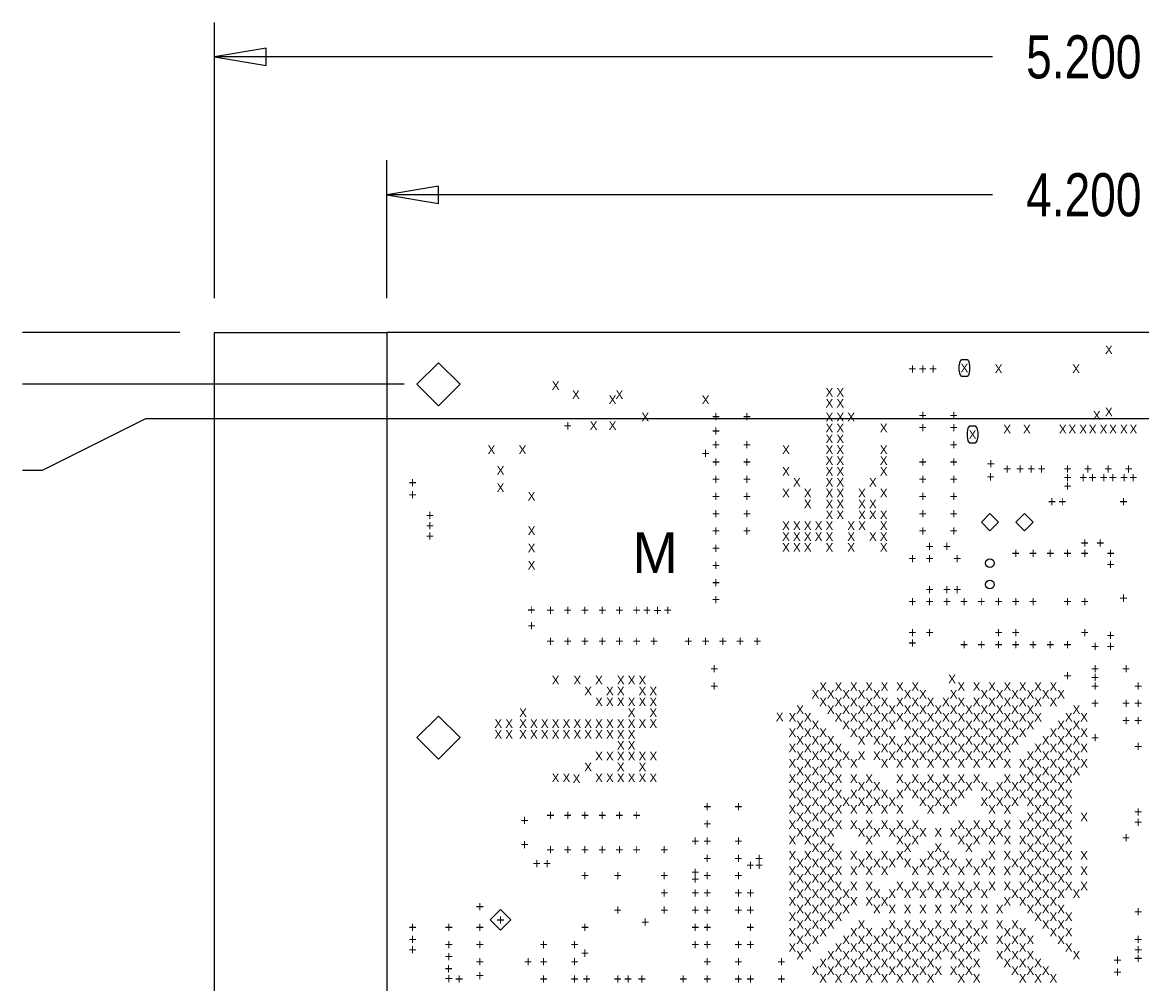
# Model space of a CAD drawing. Extents: x -13980 to 19530, y -9980 to 12032.
# Tile 4 of 8: x -1057 to 2190, y 2311 to 5100. Entities that reach past the tile are written whole.
import ezdxf
from ezdxf.enums import TextEntityAlignment as Align

# ---------------------------------------------------------------- set-up
doc = ezdxf.new("R2010")
doc.units = 0
doc.header["$MEASUREMENT"] = 0
doc.layers.get('0').update_dxf_attribs({"color": 1, "linetype": 'CONTINUOUS'})
doc.layers.add('1', color=6, linetype='CONTINUOUS')

# ---------------------------------------------------------------- blocks, each defined once
blk = doc.blocks.new('FIGURE_OBLONG')
blk.add_lwpolyline([(-0.5, -0.125), (-0.5, 0.125), (-0.416, 0.375), (-0.25, 0.5), (0.25, 0.5), (0.416, 0.375), (0.5, 0.125), (0.5, -0.125), (0.416, -0.375), (0.25, -0.5), (-0.25, -0.5), (-0.416, -0.375)], close=True)
blk = doc.blocks.new('FIGURE_CIRCLE')
blk.add_circle((0, 0), 0.5)
blk = doc.blocks.new('FIGURE_DIAMOND')
blk.add_lwpolyline([(-0.5, 0), (0, 0.5), (0.5, 0), (0, -0.5)], close=True)

msp = doc.modelspace()

# ---------------------------------------------------------------- linework, layer by layer
at = {"layer": '1'}
for points in [[(-500, 4300), (-500, 5100)], [(1757.25, 5000), (-500, 5000)], [(0, 4300), (0, 4700)], [(1757.25, 4600), (0, 4600)], [(-600, 4200), (-1057.25, 4200)], [(0, 0), (-500, 0), (-500, 4200), (0, 4200)], [(50, 4050), (-1057.25, 4050)], [(4350, 3950), (-700, 3950), (-1000, 3800), (-1057.25, 3800)]]:
    msp.add_lwpolyline(points, dxfattribs=at)
for points in [[(-350, 5025), (-500, 5000), (-350, 4975)], [(150, 4625), (0, 4600), (150, 4575)], [(0, 0), (4200, 0), (4200, 4200), (0, 4200)]]:
    msp.add_lwpolyline(points, close=True, dxfattribs=at)

# ---------------------------------------------------------------- block references
for name, p, xscale, yscale in [('FIGURE_DIAMOND', (150, 4050), 125, 125), ('FIGURE_DIAMOND', (1750, 3650), 50, 50), ('FIGURE_DIAMOND', (1850, 3650), 50, 50), ('FIGURE_CIRCLE', (1750, 3531.2), 25, 25), ('FIGURE_CIRCLE', (1750, 3468.8), 25, 25), ('FIGURE_DIAMOND', (150, 3025), 125, 125), ('FIGURE_DIAMOND', (329.96, 2496.29), 60, 60)]:
    msp.add_blockref(name, p, dxfattribs=dict(at, xscale=xscale, yscale=yscale))
at = {"layer": '1', "xscale": 30, "yscale": 50, "rotation": 180}
for p in [(1675.94, 4097.28), (1699.57, 3904.37)]:
    msp.add_blockref('FIGURE_OBLONG', p, dxfattribs=at)

# ---------------------------------------------------------------- texts
at = {"layer": '1', "width": 0.8}
for s, p in [('5.200', (1855, 4937.5)), ('4.200', (1855, 4537.5))]:
    msp.add_text(s, height=125, dxfattribs=at).set_placement(p)
at = {"layer": '1'}
for s, height, p in [('X', 25, (2095, 4150)), ('+', 30, (1525, 4095)), ('+', 30, (1555, 4095)), ('+', 30, (1585, 4095)), ('X', 25, (1675.94, 4097.28)), ('X', 25, (1775, 4095)), ('X', 25, (2000, 4095)), ('X', 25, (490, 4046.3)), ('X', 25, (548.7, 4020)), ('X', 25, (675, 4020)), ('X', 25, (1284.25, 4026.5)), ('X', 25, (1315.75, 4026.5)), ('X', 25, (655, 4005.25)), ('X', 25, (925, 4005)), ('X', 25, (1284.25, 3995)), ('X', 25, (1315.75, 3995)), ('X', 25, (750, 3955)), ('+', 30, (955, 3956.65)), ('+', 30, (1045, 3956.65)), ('X', 25, (1284.25, 3954.75)), ('X', 25, (1315.75, 3954.75)), ('X', 25, (1347.25, 3954.75)), ('+', 30, (1555, 3960)), ('+', 30, (1645, 3960)), ('X', 25, (2060, 3960)), ('X', 25, (2095, 3970)), ('+', 30, (525, 3930)), ('X', 25, (600, 3930)), ('X', 25, (655, 3930)), ('X', 25, (1284.25, 3923.25)), ('X', 25, (1315.75, 3923.25)), ('X', 25, (1441.75, 3923.25)), ('+', 30, (1555, 3925)), ('+', 30, (1645, 3925)), ('X', 25, (1800, 3920)), ('X', 25, (1857.05, 3920)), ('X', 25, (1961.35, 3920)), ('X', 25, (1988.96, 3920)), ('X', 25, (2020.4, 3920)), ('X', 25, (2048.03, 3920)), ('X', 25, (2079.45, 3920)), ('X', 25, (2107.07, 3920)), ('X', 25, (2138.51, 3920)), ('X', 25, (2166.14, 3920)), ('+', 30, (955, 3915)), ('X', 25, (1284.25, 3891.75)), ('X', 25, (1315.75, 3891.75)), ('X', 25, (1699.57, 3904.37)), ('X', 25, (303.7, 3860)), ('X', 25, (393.7, 3860)), ('+', 30, (955, 3875)), ('+', 30, (1045, 3875)), ('X', 25, (1158.25, 3860.25)), ('X', 25, (1284.25, 3860.25)), ('X', 25, (1315.75, 3860.25)), ('X', 25, (1441.75, 3860.25)), ('+', 30, (1645, 3875)), ('+', 30, (925, 3850)), ('+', 30, (955, 3825)), ('+', 30, (1045, 3825)), ('X', 25, (1284.25, 3828.75)), ('X', 25, (1315.75, 3828.75)), ('X', 25, (1441.75, 3828.75)), ('+', 30, (1555, 3825)), ('+', 30, (1645, 3825)), ('X', 25, (330, 3800)), ('X', 25, (1158.25, 3797.25)), ('X', 25, (1284.25, 3797.25)), ('X', 25, (1315.75, 3797.25)), ('X', 25, (1441.75, 3797.25)), ('+', 30, (1752.5, 3820)), ('+', 30, (1800, 3805)), ('+', 30, (1837.36, 3805)), ('+', 30, (1870, 3805)), ('+', 30, (1900, 3805)), ('+', 30, (1975.16, 3805)), ('+', 30, (2034.21, 3805)), ('+', 30, (2093.27, 3805)), ('+', 30, (2152.32, 3805)), ('+', 30, (75, 3765)), ('+', 30, (955, 3775)), ('+', 30, (1045, 3775)), ('X', 25, (1189.75, 3765.75)), ('X', 25, (1284.25, 3765.75)), ('X', 25, (1315.75, 3765.75)), ('X', 25, (1410.25, 3765.75)), ('+', 30, (1555, 3775)), ('+', 30, (1645, 3775)), ('+', 30, (1752, 3782)), ('+', 30, (1975.16, 3780)), ('+', 30, (2020.9, 3780)), ('+', 30, (2047.53, 3780)), ('+', 30, (2079.95, 3780)), ('+', 30, (2106.57, 3780)), ('+', 30, (2139.01, 3780)), ('+', 30, (2165.64, 3780)), ('+', 30, (75, 3730)), ('X', 25, (330, 3750)), ('X', 25, (420, 3725)), ('+', 30, (955, 3725)), ('+', 30, (1045, 3725)), ('X', 25, (1158.25, 3734.25)), ('X', 25, (1221.26, 3734.25)), ('X', 25, (1284.25, 3734.25)), ('X', 25, (1315.75, 3734.25)), ('X', 25, (1378.75, 3734.25)), ('X', 25, (1441.75, 3734.25)), ('+', 30, (1555, 3725)), ('+', 30, (1645, 3725)), ('+', 30, (1975.16, 3755)), ('X', 25, (1221.26, 3702.75)), ('X', 25, (1284.25, 3702.75)), ('X', 25, (1315.75, 3702.75)), ('X', 25, (1378.75, 3702.75)), ('X', 25, (1410.25, 3702.75)), ('+', 30, (1930, 3710)), ('+', 30, (1960, 3710)), ('+', 30, (2137.5, 3710)), ('+', 30, (125, 3670)), ('+', 30, (955, 3675)), ('+', 30, (1045, 3675)), ('X', 25, (1284.25, 3671.25)), ('X', 25, (1315.75, 3671.25)), ('X', 25, (1378.75, 3671.25)), ('X', 25, (1410.25, 3671.25)), ('X', 25, (1441.75, 3671.25)), ('+', 30, (1555, 3675)), ('+', 30, (1645, 3675)), ('+', 30, (125, 3640)), ('X', 25, (420, 3625)), ('X', 25, (1158.25, 3639.75)), ('X', 25, (1189.75, 3639.75)), ('X', 25, (1221.25, 3639.75)), ('X', 25, (1252.75, 3639.75)), ('X', 25, (1284.25, 3639.75)), ('X', 25, (1347.25, 3639.75)), ('X', 25, (1378.75, 3639.75)), ('X', 25, (1441.75, 3639.75)), ('+', 30, (125, 3610)), ('M', 118, (778.5, 3561.5)), ('+', 30, (955, 3625)), ('+', 30, (1045, 3625)), ('X', 25, (1158.25, 3608.25)), ('X', 25, (1189.75, 3608.25)), ('X', 25, (1221.25, 3608.25)), ('X', 25, (1252.75, 3608.25)), ('X', 25, (1284.25, 3608.25)), ('X', 25, (1347.25, 3608.25)), ('X', 25, (1410.25, 3608.25)), ('X', 25, (1441.75, 3608.25)), ('+', 30, (1555, 3625)), ('+', 30, (1645, 3625)), ('X', 25, (420, 3575)), ('+', 30, (955, 3575)), ('X', 25, (1158.25, 3576.75)), ('X', 25, (1189.75, 3576.75)), ('X', 25, (1221.25, 3576.75)), ('X', 25, (1284.25, 3576.75)), ('X', 25, (1347.25, 3576.75)), ('X', 25, (1441.75, 3576.75)), ('+', 30, (1575, 3580)), ('+', 30, (1625, 3580)), ('+', 30, (2025, 3590)), ('+', 30, (2070, 3590)), ('+', 30, (1525, 3545)), ('+', 30, (1575, 3545)), ('+', 30, (1655, 3545)), ('+', 30, (1825, 3560)), ('+', 30, (1875, 3560)), ('+', 30, (1925, 3560)), ('+', 30, (1975, 3560)), ('+', 30, (2025, 3560)), ('+', 30, (2100, 3560)), ('X', 25, (420, 3525)), ('+', 30, (955, 3525)), ('+', 30, (2100, 3528)), ('+', 30, (955, 3475)), ('+', 30, (1575, 3455)), ('+', 30, (1625, 3455)), ('+', 30, (1655, 3455)), ('+', 30, (955.16, 3425.87)), ('+', 30, (1525, 3420)), ('+', 30, (1575, 3420)), ('+', 30, (1625, 3420)), ('+', 30, (1675, 3420)), ('+', 30, (1725, 3420)), ('+', 30, (1775, 3420)), ('+', 30, (1825, 3420)), ('+', 30, (1875, 3420)), ('+', 30, (1975, 3420)), ('+', 30, (2025, 3420)), ('+', 30, (2137.5, 3430)), ('+', 30, (419.39, 3395.61)), ('+', 30, (475, 3395)), ('+', 30, (525, 3395)), ('+', 30, (575, 3395)), ('+', 30, (625, 3395)), ('+', 30, (675, 3395)), ('+', 30, (725, 3395)), ('+', 30, (755, 3395)), ('+', 30, (785.47, 3394.53)), ('+', 30, (815, 3395)), ('+', 30, (420, 3350)), ('+', 30, (475, 3305)), ('+', 30, (525, 3305)), ('+', 30, (575, 3305)), ('+', 30, (625, 3305)), ('+', 30, (675, 3305)), ('+', 30, (725, 3305)), ('+', 30, (775, 3305)), ('+', 30, (875, 3305)), ('+', 30, (925, 3305)), ('+', 30, (975, 3305)), ('+', 30, (1025, 3305)), ('+', 30, (1075, 3305)), ('+', 30, (1525, 3330)), ('+', 30, (1575, 3330)), ('+', 30, (1775, 3330)), ('+', 30, (1825, 3330)), ('+', 30, (2025, 3330)), ('+', 30, (2100, 3322)), ('+', 30, (1525, 3300)), ('+', 30, (1675, 3295)), ('+', 30, (1725, 3295)), ('+', 30, (1775, 3295)), ('+', 30, (1825, 3295)), ('+', 30, (1875, 3295)), ('+', 30, (1925, 3295)), ('+', 30, (1975, 3295)), ('+', 30, (2055, 3290)), ('+', 30, (2100, 3290)), ('+', 30, (950, 3225)), ('+', 30, (1975, 3205)), ('+', 30, (2055, 3225)), ('+', 30, (2145, 3225)), ('X', 25, (489.75, 3191.75)), ('X', 25, (552.75, 3191.75)), ('X', 25, (615.75, 3191.75)), ('X', 25, (678.75, 3191.75)), ('X', 25, (710.25, 3191.75)), ('X', 25, (741.75, 3191.75)), ('+', 30, (950, 3175)), ('X', 25, (1265.93, 3173.15)), ('X', 25, (1310.48, 3173.15)), ('X', 25, (1355.02, 3173.15)), ('X', 25, (1399.56, 3173.15)), ('X', 25, (1444.1, 3173.15)), ('X', 25, (1488.65, 3173.15)), ('X', 25, (1533.19, 3173.15)), ('X', 25, (1640, 3195)), ('X', 25, (1666.81, 3173.15)), ('X', 25, (1711.35, 3173.15)), ('X', 25, (1755.9, 3173.15)), ('X', 25, (1800.44, 3173.15)), ('X', 25, (1844.98, 3173.15)), ('X', 25, (1889.52, 3173.15)), ('X', 25, (1934.07, 3173.15)), ('+', 30, (2055, 3200)), ('+', 30, (2055, 3175)), ('+', 30, (2180, 3175)), ('X', 25, (584.25, 3160.25)), ('X', 25, (647.25, 3160.25)), ('X', 25, (678.75, 3160.25)), ('X', 25, (741.75, 3160.25)), ('X', 25, (773.25, 3160.25)), ('X', 25, (1243.66, 3150.88)), ('X', 25, (1288.2, 3150.88)), ('X', 25, (1332.75, 3150.88)), ('X', 25, (1377.29, 3150.88)), ('X', 25, (1421.83, 3150.88)), ('X', 25, (1510.92, 3150.88)), ('X', 25, (1555.46, 3150.88)), ('X', 25, (1644.54, 3150.88)), ('X', 25, (1733.63, 3150.88)), ('X', 25, (1778.17, 3150.88)), ('X', 25, (1822.71, 3150.88)), ('X', 25, (1867.25, 3150.88)), ('X', 25, (1911.8, 3150.88)), ('X', 25, (1956.34, 3150.88)), ('X', 25, (615.75, 3128.75)), ('X', 25, (647.25, 3128.75)), ('X', 25, (678.75, 3128.75)), ('X', 25, (710.25, 3128.75)), ('X', 25, (741.75, 3128.75)), ('X', 25, (773.25, 3128.75)), ('X', 25, (1199.12, 3106.34)), ('X', 25, (1265.93, 3128.61)), ('X', 25, (1288.2, 3106.34)), ('X', 25, (1310.48, 3128.61)), ('X', 25, (1332.75, 3106.34)), ('X', 25, (1355.02, 3128.61)), ('X', 25, (1377.29, 3106.34)), ('X', 25, (1399.56, 3128.61)), ('X', 25, (1421.83, 3106.34)), ('X', 25, (1444.1, 3128.61)), ('X', 25, (1466.37, 3106.34)), ('X', 25, (1488.65, 3128.61)), ('X', 25, (1510.92, 3106.34)), ('X', 25, (1533.19, 3128.61)), ('X', 25, (1555.46, 3106.34)), ('X', 25, (1577.73, 3128.61)), ('X', 25, (1600, 3106.34)), ('X', 25, (1622.27, 3128.61)), ('X', 25, (1644.54, 3106.34)), ('X', 25, (1666.81, 3128.61)), ('X', 25, (1689.08, 3106.34)), ('X', 25, (1711.35, 3128.61)), ('X', 25, (1733.63, 3106.34)), ('X', 25, (1755.9, 3128.61)), ('X', 25, (1778.17, 3106.34)), ('X', 25, (1800.44, 3128.61)), ('X', 25, (1822.71, 3106.34)), ('X', 25, (1844.98, 3128.61)), ('X', 25, (1867.25, 3106.34)), ('X', 25, (1889.52, 3128.61)), ('X', 25, (1934.07, 3128.61)), ('X', 25, (2000.88, 3106.34)), ('+', 30, (2055, 3125)), ('+', 30, (2145, 3125)), ('+', 30, (2180, 3125)), ('X', 25, (395.25, 3097.25)), ('X', 25, (710.25, 3097.25)), ('X', 25, (773.25, 3097.25)), ('X', 25, (1140, 3085)), ('X', 25, (1176.85, 3084.07)), ('X', 25, (1221.39, 3084.07)), ('X', 25, (1310.48, 3084.07)), ('X', 25, (1355.02, 3084.07)), ('X', 25, (1399.56, 3084.07)), ('X', 25, (1444.1, 3084.07)), ('X', 25, (1488.65, 3084.07)), ('X', 25, (1533.19, 3084.07)), ('X', 25, (1577.73, 3084.07)), ('X', 25, (1622.27, 3084.07)), ('X', 25, (1666.81, 3084.07)), ('X', 25, (1711.35, 3084.07)), ('X', 25, (1755.9, 3084.07)), ('X', 25, (1800.44, 3084.07)), ('X', 25, (1844.98, 3084.07)), ('X', 25, (1889.52, 3084.07)), ('X', 25, (1978.61, 3084.07)), ('X', 25, (2023.15, 3084.07)), ('+', 30, (2145, 3075)), ('+', 30, (2180, 3075)), ('X', 25, (323.5, 3065.75)), ('X', 25, (355, 3065.75)), ('X', 25, (395.25, 3065.75)), ('X', 25, (426.75, 3065.75)), ('X', 25, (458.25, 3065.75)), ('X', 25, (489.75, 3065.75)), ('X', 25, (521.25, 3065.75)), ('X', 25, (552.75, 3065.75)), ('X', 25, (584.25, 3065.75)), ('X', 25, (615.75, 3065.75)), ('X', 25, (647.25, 3065.75)), ('X', 25, (678.75, 3065.75)), ('X', 25, (710.25, 3065.75)), ('X', 25, (741.75, 3065.75)), ('X', 25, (773.25, 3065.75)), ('X', 25, (1199.12, 3061.8)), ('X', 25, (1243.66, 3061.8)), ('X', 25, (1332.75, 3061.8)), ('X', 25, (1377.29, 3061.8)), ('X', 25, (1421.83, 3061.8)), ('X', 25, (1466.37, 3061.8)), ('X', 25, (1510.92, 3061.8)), ('X', 25, (1555.46, 3061.8)), ('X', 25, (1600, 3061.8)), ('X', 25, (1644.54, 3061.8)), ('X', 25, (1689.08, 3061.8)), ('X', 25, (1733.63, 3061.8)), ('X', 25, (1778.17, 3061.8)), ('X', 25, (1822.71, 3061.8)), ('X', 25, (1867.25, 3061.8)), ('X', 25, (1956.34, 3061.8)), ('X', 25, (2000.88, 3061.8)), ('X', 25, (323.5, 3034.25)), ('X', 25, (355, 3034.25)), ('X', 25, (395.25, 3034.25)), ('X', 25, (426.75, 3034.25)), ('X', 25, (458.25, 3034.25)), ('X', 25, (489.75, 3034.25)), ('X', 25, (521.25, 3034.25)), ('X', 25, (552.75, 3034.25)), ('X', 25, (584.25, 3034.25)), ('X', 25, (615.75, 3034.25)), ('X', 25, (647.25, 3034.25)), ('X', 25, (678.75, 3034.25)), ('X', 25, (710.25, 3034.25)), ('X', 25, (1176.85, 3039.52)), ('X', 25, (1199.12, 3017.25)), ('X', 25, (1221.39, 3039.52)), ('X', 25, (1243.66, 3017.25)), ('X', 25, (1265.93, 3039.52)), ('X', 25, (1288.2, 3017.25)), ('X', 25, (1355.02, 3039.52)), ('X', 25, (1377.29, 3017.25)), ('X', 25, (1399.56, 3039.52)), ('X', 25, (1421.83, 3017.25)), ('X', 25, (1444.1, 3039.52)), ('X', 25, (1466.37, 3017.25)), ('X', 25, (1510.92, 3017.25)), ('X', 25, (1533.19, 3039.52)), ('X', 25, (1555.46, 3017.25)), ('X', 25, (1577.73, 3039.52)), ('X', 25, (1600, 3017.25)), ('X', 25, (1622.27, 3039.52)), ('X', 25, (1644.54, 3017.25)), ('X', 25, (1666.81, 3039.52)), ('X', 25, (1689.08, 3017.25)), ('X', 25, (1711.35, 3039.52)), ('X', 25, (1733.63, 3017.25)), ('X', 25, (1755.9, 3039.52)), ('X', 25, (1778.17, 3017.25)), ('X', 25, (1800.44, 3039.52)), ('X', 25, (1822.71, 3017.25)), ('X', 25, (1844.98, 3039.52)), ('X', 25, (1911.8, 3017.25)), ('X', 25, (1934.07, 3039.52)), ('X', 25, (1956.34, 3017.25)), ('X', 25, (1978.61, 3039.52)), ('X', 25, (2000.88, 3017.25)), ('X', 25, (2023.15, 3039.52)), ('+', 30, (2055, 3025)), ('X', 25, (678.75, 3002.75)), ('X', 25, (710.25, 3002.75)), ('X', 25, (1176.85, 2994.98)), ('X', 25, (1221.39, 2994.98)), ('X', 25, (1265.93, 2994.98)), ('X', 25, (1310.48, 2994.98)), ('X', 25, (1444.1, 2994.98)), ('X', 25, (1488.65, 2994.98)), ('X', 25, (1533.19, 2994.98)), ('X', 25, (1577.73, 2994.98)), ('X', 25, (1622.27, 2994.98)), ('X', 25, (1666.81, 2994.98)), ('X', 25, (1711.35, 2994.98)), ('X', 25, (1755.9, 2994.98)), ('X', 25, (1800.44, 2994.98)), ('X', 25, (1889.52, 2994.98)), ('X', 25, (1934.07, 2994.98)), ('X', 25, (1978.61, 2994.98)), ('X', 25, (2023.15, 2994.98)), ('+', 30, (2180, 3000)), ('X', 25, (615.75, 2971.26)), ('X', 25, (647.25, 2971.26)), ('X', 25, (678.75, 2971.25)), ('X', 25, (710.25, 2971.25)), ('X', 25, (741.75, 2971.25)), ('X', 25, (773.25, 2971.25)), ('X', 25, (1176.85, 2950.44)), ('X', 25, (1199.12, 2972.71)), ('X', 25, (1221.39, 2950.44)), ('X', 25, (1243.66, 2972.71)), ('X', 25, (1265.93, 2950.44)), ('X', 25, (1288.2, 2972.71)), ('X', 25, (1310.48, 2950.44)), ('X', 25, (1332.75, 2972.71)), ('X', 25, (1355.02, 2950.44)), ('X', 25, (1377.29, 2972.71)), ('X', 25, (1421.83, 2972.71)), ('X', 25, (1444.1, 2950.44)), ('X', 25, (1466.37, 2972.71)), ('X', 25, (1488.65, 2950.44)), ('X', 25, (1510.92, 2972.71)), ('X', 25, (1533.19, 2950.44)), ('X', 25, (1555.46, 2972.71)), ('X', 25, (1577.73, 2950.44)), ('X', 25, (1600, 2972.71)), ('X', 25, (1622.27, 2950.44)), ('X', 25, (1644.54, 2972.71)), ('X', 25, (1666.81, 2950.44)), ('X', 25, (1689.08, 2972.71)), ('X', 25, (1711.35, 2950.44)), ('X', 25, (1733.63, 2972.71)), ('X', 25, (1755.9, 2950.44)), ('X', 25, (1778.17, 2972.71)), ('X', 25, (1800.44, 2950.44)), ('X', 25, (1844.98, 2950.44)), ('X', 25, (1867.25, 2972.71)), ('X', 25, (1889.52, 2950.44)), ('X', 25, (1911.8, 2972.71)), ('X', 25, (1934.07, 2950.44)), ('X', 25, (1956.34, 2972.71)), ('X', 25, (1978.61, 2950.44)), ('X', 25, (2000.88, 2972.71)), ('X', 25, (2023.15, 2950.44)), ('X', 25, (584.25, 2939.75)), ('X', 25, (678.75, 2939.75)), ('X', 25, (741.75, 2939.75)), ('X', 25, (1199.12, 2928.17)), ('X', 25, (1243.66, 2928.17)), ('X', 25, (1288.2, 2928.17)), ('X', 25, (1867.25, 2928.17)), ('X', 25, (1911.8, 2928.17)), ('X', 25, (1956.34, 2928.17)), ('X', 25, (2000.88, 2928.17)), ('X', 25, (489.75, 2908.25)), ('X', 25, (521.25, 2908.25)), ('X', 25, (550.48, 2905.98)), ('X', 25, (615.75, 2908.25)), ('X', 25, (647.25, 2908.25)), ('X', 25, (678.75, 2908.25)), ('X', 25, (710.25, 2908.25)), ('X', 25, (741.75, 2908.25)), ('X', 25, (773.25, 2908.25)), ('X', 25, (1176.85, 2905.9)), ('X', 25, (1199.12, 2883.63)), ('X', 25, (1221.39, 2905.9)), ('X', 25, (1243.66, 2883.63)), ('X', 25, (1265.93, 2905.9)), ('X', 25, (1288.2, 2883.63)), ('X', 25, (1310.48, 2905.9)), ('X', 25, (1355.02, 2905.9)), ('X', 25, (1377.29, 2883.63)), ('X', 25, (1399.56, 2905.9)), ('X', 25, (1421.83, 2883.63)), ('X', 25, (1488.65, 2905.9)), ('X', 25, (1510.92, 2883.63)), ('X', 25, (1533.19, 2905.9)), ('X', 25, (1555.46, 2883.63)), ('X', 25, (1577.73, 2905.9)), ('X', 25, (1600, 2883.63)), ('X', 25, (1622.27, 2905.9)), ('X', 25, (1644.54, 2883.63)), ('X', 25, (1666.81, 2905.9)), ('X', 25, (1689.08, 2883.63)), ('X', 25, (1711.35, 2905.9)), ('X', 25, (1733.63, 2883.63)), ('X', 25, (1778.17, 2883.63)), ('X', 25, (1800.44, 2905.9)), ('X', 25, (1822.71, 2883.63)), ('X', 25, (1844.98, 2905.9)), ('X', 25, (1867.25, 2883.63)), ('X', 25, (1889.52, 2905.9)), ('X', 25, (1911.8, 2883.63)), ('X', 25, (1934.07, 2905.9)), ('X', 25, (1956.34, 2883.63)), ('X', 25, (1978.61, 2905.9)), ('X', 25, (1176.85, 2861.35)), ('X', 25, (1221.39, 2861.35)), ('X', 25, (1265.93, 2861.35)), ('X', 25, (1310.48, 2861.35)), ('X', 25, (1355.02, 2861.35)), ('X', 25, (1399.56, 2861.35)), ('X', 25, (1444.1, 2861.35)), ('X', 25, (1488.65, 2861.35)), ('X', 25, (1533.19, 2861.35)), ('X', 25, (1577.73, 2861.35)), ('X', 25, (1622.27, 2861.35)), ('X', 25, (1666.81, 2861.35)), ('X', 25, (1755.9, 2861.35)), ('X', 25, (1800.44, 2861.35)), ('X', 25, (1844.98, 2861.35)), ('X', 25, (1889.52, 2861.35)), ('X', 25, (1934.07, 2861.35)), ('X', 25, (1978.61, 2861.35)), ('+', 30, (930, 2825)), ('+', 30, (1020, 2825)), ('X', 25, (1176.85, 2816.81)), ('X', 25, (1199.12, 2839.08)), ('X', 25, (1221.39, 2816.81)), ('X', 25, (1243.66, 2839.08)), ('X', 25, (1265.93, 2816.81)), ('X', 25, (1288.2, 2839.08)), ('X', 25, (1310.48, 2816.81)), ('X', 25, (1332.75, 2839.08)), ('X', 25, (1355.02, 2816.81)), ('X', 25, (1377.29, 2839.08)), ('X', 25, (1399.56, 2816.81)), ('X', 25, (1421.83, 2839.08)), ('X', 25, (1444.1, 2816.81)), ('X', 25, (1466.37, 2839.08)), ('X', 25, (1488.65, 2816.81)), ('X', 25, (1555.46, 2839.08)), ('X', 25, (1577.73, 2816.81)), ('X', 25, (1600, 2839.08)), ('X', 25, (1622.27, 2816.81)), ('X', 25, (1644.54, 2839.08)), ('X', 25, (1733.63, 2839.08)), ('X', 25, (1755.9, 2816.81)), ('X', 25, (1778.17, 2839.08)), ('X', 25, (1800.44, 2816.81)), ('X', 25, (1822.71, 2839.08)), ('X', 25, (1867.25, 2839.08)), ('X', 25, (1889.52, 2816.81)), ('X', 25, (1911.8, 2839.08)), ('X', 25, (1934.07, 2816.81)), ('X', 25, (1956.34, 2839.08)), ('X', 25, (1978.61, 2816.81)), ('+', 30, (400, 2785)), ('+', 30, (475, 2800)), ('+', 30, (525, 2800)), ('+', 30, (575, 2800)), ('+', 30, (625, 2800)), ('+', 30, (675, 2800)), ('+', 30, (725, 2800)), ('X', 25, (1199.12, 2794.54)), ('X', 25, (1243.66, 2794.54)), ('X', 25, (1288.2, 2794.54)), ('X', 25, (1867.25, 2794.54)), ('X', 25, (1911.8, 2794.54)), ('X', 25, (1956.34, 2794.54)), ('X', 25, (2023.15, 2794.54)), ('+', 30, (2180, 2810)), ('+', 30, (930, 2775)), ('X', 25, (1176.85, 2772.27)), ('X', 25, (1199.12, 2750)), ('X', 25, (1221.39, 2772.27)), ('X', 25, (1243.66, 2750)), ('X', 25, (1265.93, 2772.27)), ('X', 25, (1288.2, 2750)), ('X', 25, (1310.48, 2772.27)), ('X', 25, (1355.02, 2772.27)), ('X', 25, (1377.29, 2750)), ('X', 25, (1399.56, 2772.27)), ('X', 25, (1421.83, 2750)), ('X', 25, (1444.1, 2772.27)), ('X', 25, (1466.37, 2750)), ('X', 25, (1488.65, 2772.27)), ('X', 25, (1510.92, 2750)), ('X', 25, (1533.19, 2772.27)), ('X', 25, (1555.46, 2750)), ('X', 25, (1600, 2750)), ('X', 25, (1644.54, 2750)), ('X', 25, (1666.81, 2772.27)), ('X', 25, (1689.08, 2750)), ('X', 25, (1711.36, 2772.27)), ('X', 25, (1733.63, 2750)), ('X', 25, (1755.9, 2772.27)), ('X', 25, (1778.17, 2750)), ('X', 25, (1800.44, 2772.27)), ('X', 25, (1844.98, 2772.27)), ('X', 25, (1867.25, 2750)), ('X', 25, (1889.52, 2772.27)), ('X', 25, (1911.8, 2750)), ('X', 25, (1934.07, 2772.27)), ('X', 25, (1956.34, 2750)), ('X', 25, (1978.61, 2772.27)), ('+', 30, (2180, 2780)), ('+', 30, (895, 2725)), ('+', 30, (930, 2725)), ('+', 30, (1020, 2725)), ('X', 25, (1176.85, 2727.73)), ('X', 25, (1221.39, 2727.73)), ('X', 25, (1265.93, 2727.73)), ('X', 25, (1399.56, 2727.73)), ('X', 25, (1488.65, 2727.73)), ('X', 25, (1533.19, 2727.73)), ('X', 25, (1666.81, 2727.73)), ('X', 25, (1711.35, 2727.73)), ('X', 25, (1755.9, 2727.73)), ('X', 25, (1800.44, 2727.73)), ('X', 25, (1844.98, 2727.73)), ('X', 25, (1889.52, 2727.73)), ('X', 25, (1934.07, 2727.73)), ('X', 25, (1978.61, 2727.73)), ('+', 30, (2145, 2735)), ('+', 30, (400, 2715)), ('+', 30, (475, 2700)), ('+', 30, (525, 2700)), ('+', 30, (575, 2700)), ('+', 30, (625, 2700)), ('+', 30, (675, 2700)), ('+', 30, (725, 2700)), ('+', 30, (805, 2700)), ('X', 25, (1176.85, 2683.19)), ('X', 25, (1221.39, 2683.19)), ('X', 25, (1243.66, 2705.46)), ('X', 25, (1265.93, 2683.19)), ('X', 25, (1288.2, 2705.46)), ('X', 25, (1310.48, 2683.19)), ('X', 25, (1355.02, 2683.19)), ('X', 25, (1399.56, 2683.19)), ('X', 25, (1444.1, 2683.19)), ('X', 25, (1488.65, 2683.19)), ('X', 25, (1510.92, 2705.46)), ('X', 25, (1577.73, 2683.19)), ('X', 25, (1600, 2705.46)), ('X', 25, (1622.27, 2683.19)), ('X', 25, (1689.08, 2705.46)), ('X', 25, (1755.9, 2683.19)), ('X', 25, (1800.44, 2683.19)), ('X', 25, (1844.98, 2683.19)), ('X', 25, (1867.25, 2705.46)), ('X', 25, (1889.52, 2683.19)), ('X', 25, (1911.8, 2705.46)), ('X', 25, (1934.07, 2683.19)), ('X', 25, (1956.34, 2705.46)), ('X', 25, (1978.61, 2683.19)), ('X', 25, (2023.15, 2683.19)), ('+', 30, (435, 2660)), ('+', 30, (465, 2660)), ('+', 30, (930, 2675)), ('+', 30, (1020, 2675)), ('+', 30, (1055, 2655)), ('+', 30, (1080, 2675)), ('+', 30, (1080, 2655)), ('X', 25, (1199.12, 2660.92)), ('X', 25, (1243.66, 2660.92)), ('X', 25, (1288.2, 2660.92)), ('X', 25, (1377.29, 2660.92)), ('X', 25, (1421.83, 2660.92)), ('X', 25, (1466.37, 2660.92)), ('X', 25, (1510.92, 2660.92)), ('X', 25, (1555.46, 2660.92)), ('X', 25, (1600, 2660.92)), ('X', 25, (1644.54, 2660.92)), ('X', 25, (1689.08, 2660.92)), ('X', 25, (1733.63, 2660.92)), ('X', 25, (1822.71, 2660.92)), ('X', 25, (1867.25, 2660.92)), ('X', 25, (1911.8, 2660.92)), ('X', 25, (1956.34, 2660.92)), ('+', 30, (575, 2625)), ('+', 30, (670, 2625)), ('+', 30, (805, 2625)), ('+', 30, (895, 2635)), ('+', 30, (930, 2625)), ('+', 30, (1020, 2625)), ('X', 25, (1176.85, 2638.65)), ('X', 25, (1221.39, 2638.65)), ('X', 25, (1265.93, 2638.65)), ('X', 25, (1310.48, 2638.65)), ('X', 25, (1355.02, 2638.65)), ('X', 25, (1399.56, 2638.65)), ('X', 25, (1444.1, 2638.65)), ('X', 25, (1533.19, 2638.65)), ('X', 25, (1577.73, 2638.65)), ('X', 25, (1622.27, 2638.65)), ('X', 25, (1666.81, 2638.65)), ('X', 25, (1711.27, 2638.65)), ('X', 25, (1755.9, 2638.65)), ('X', 25, (1800.44, 2638.65)), ('X', 25, (1844.98, 2638.65)), ('X', 25, (1889.52, 2638.65)), ('X', 25, (1934.07, 2638.65)), ('X', 25, (1978.61, 2638.65)), ('X', 25, (2023.15, 2638.65)), ('+', 30, (895, 2615)), ('X', 25, (1176.85, 2594.1)), ('X', 25, (1199.12, 2616.37)), ('X', 25, (1221.39, 2594.1)), ('X', 25, (1243.66, 2616.37)), ('X', 25, (1265.93, 2594.1)), ('X', 25, (1288.2, 2616.37)), ('X', 25, (1310.48, 2594.1)), ('X', 25, (1355.02, 2594.1)), ('X', 25, (1399.56, 2594.1)), ('X', 25, (1488.65, 2594.1)), ('X', 25, (1533.19, 2594.1)), ('X', 25, (1577.73, 2594.1)), ('X', 25, (1622.27, 2594.1)), ('X', 25, (1666.81, 2594.1)), ('X', 25, (1711.35, 2594.1)), ('X', 25, (1756.1, 2594.1)), ('X', 25, (1800.44, 2594.1)), ('X', 25, (1844.98, 2594.1)), ('X', 25, (1867.25, 2616.37)), ('X', 25, (1889.52, 2594.1)), ('X', 25, (1911.8, 2616.37)), ('X', 25, (1934.07, 2594.1)), ('X', 25, (1956.34, 2616.37)), ('X', 25, (1978.61, 2594.1)), ('X', 25, (2023.15, 2594.1)), ('+', 30, (805, 2575)), ('+', 30, (895, 2575)), ('+', 30, (930, 2575)), ('+', 30, (1020, 2575)), ('+', 30, (1055, 2575)), ('X', 25, (1199.12, 2571.83)), ('X', 25, (1243.66, 2571.83)), ('X', 25, (1288.2, 2571.83)), ('X', 25, (1332.75, 2571.83)), ('X', 25, (1421.83, 2571.83)), ('X', 25, (1466.37, 2571.83)), ('X', 25, (1510.92, 2571.83)), ('X', 25, (1555.46, 2571.83)), ('X', 25, (1600, 2571.83)), ('X', 25, (1644.54, 2571.83)), ('X', 25, (1689.08, 2571.83)), ('X', 25, (1733.63, 2571.83)), ('X', 25, (1822.71, 2571.83)), ('X', 25, (1867.25, 2571.83)), ('X', 25, (1911.8, 2571.83)), ('X', 25, (1956.34, 2571.83)), ('X', 25, (2000.88, 2571.83)), ('+', 30, (270, 2535)), ('+', 30, (670, 2525)), ('+', 30, (805, 2525)), ('+', 30, (895, 2525)), ('+', 30, (930, 2525)), ('+', 30, (1020, 2525)), ('+', 30, (1055, 2525)), ('X', 25, (1176.85, 2549.56)), ('X', 25, (1199.12, 2527.29)), ('X', 25, (1221.39, 2549.56)), ('X', 25, (1243.66, 2527.29)), ('X', 25, (1265.93, 2549.56)), ('X', 25, (1288.2, 2527.29)), ('X', 25, (1310.48, 2549.56)), ('X', 25, (1332.75, 2527.29)), ('X', 25, (1355.02, 2549.56)), ('X', 25, (1399.65, 2549.56)), ('X', 25, (1421.83, 2527.29)), ('X', 25, (1444.1, 2549.56)), ('X', 25, (1466.37, 2527.29)), ('X', 25, (1510.92, 2527.29)), ('X', 25, (1555.46, 2527.29)), ('X', 25, (1600, 2527.29)), ('X', 25, (1644.54, 2527.29)), ('X', 25, (1666.81, 2549.56)), ('X', 25, (1689.08, 2527.29)), ('X', 25, (1733.63, 2527.29)), ('X', 25, (1778.17, 2527.29)), ('X', 25, (1800.44, 2549.56)), ('X', 25, (1844.98, 2549.56)), ('X', 25, (1867.25, 2527.29)), ('X', 25, (1889.52, 2549.56)), ('X', 25, (1911.8, 2527.29)), ('X', 25, (1934.07, 2549.56)), ('X', 25, (1956.34, 2527.29)), ('+', 30, (329.96, 2496.29)), ('+', 30, (750, 2490)), ('X', 25, (1176.85, 2505.02)), ('X', 25, (1221.39, 2505.02)), ('X', 25, (1265.93, 2505.02)), ('X', 25, (1310.48, 2505.02)), ('X', 25, (1889.52, 2505.02)), ('X', 25, (1934.07, 2505.02)), ('X', 25, (1978.61, 2505.02)), ('+', 30, (2180, 2520)), ('+', 30, (75, 2475)), ('+', 30, (180, 2475)), ('+', 30, (270, 2475)), ('+', 30, (575, 2475)), ('+', 30, (895, 2475)), ('+', 30, (930, 2475)), ('+', 30, (1055, 2475)), ('X', 25, (1176.85, 2460.48)), ('X', 25, (1199.12, 2482.75)), ('X', 25, (1221.39, 2460.48)), ('X', 25, (1243.66, 2482.75)), ('X', 25, (1265.93, 2460.48)), ('X', 25, (1288.2, 2482.75)), ('X', 25, (1355.02, 2460.48)), ('X', 25, (1377.29, 2482.75)), ('X', 25, (1399.56, 2460.48)), ('X', 25, (1444.1, 2460.48)), ('X', 25, (1466.37, 2482.75)), ('X', 25, (1488.65, 2460.48)), ('X', 25, (1510.92, 2482.75)), ('X', 25, (1533.19, 2460.48)), ('X', 25, (1555.46, 2482.75)), ('X', 25, (1577.73, 2460.48)), ('X', 25, (1600, 2482.75)), ('X', 25, (1622.27, 2460.48)), ('X', 25, (1644.54, 2482.75)), ('X', 25, (1666.81, 2460.48)), ('X', 25, (1689.08, 2482.75)), ('X', 25, (1711.35, 2460.48)), ('X', 25, (1733.63, 2482.75)), ('X', 25, (1778.17, 2482.75)), ('X', 25, (1800.44, 2460.48)), ('X', 25, (1822.71, 2482.75)), ('X', 25, (1844.98, 2460.48)), ('X', 25, (1911.8, 2482.75)), ('X', 25, (1934.07, 2460.48)), ('X', 25, (1956.34, 2482.75)), ('X', 25, (1978.61, 2460.48)), ('+', 30, (75, 2440)), ('+', 30, (180, 2425)), ('+', 30, (270, 2425)), ('+', 30, (455, 2425)), ('+', 30, (545, 2425)), ('+', 30, (895, 2425)), ('+', 30, (930, 2425)), ('+', 30, (1020, 2425)), ('+', 30, (1055, 2425)), ('X', 25, (1199.12, 2438.2)), ('X', 25, (1243.66, 2438.2)), ('X', 25, (1332.75, 2438.2)), ('X', 25, (1377.29, 2438.2)), ('X', 25, (1421.83, 2438.2)), ('X', 25, (1466.37, 2438.2)), ('X', 25, (1510.92, 2438.2)), ('X', 25, (1555.46, 2438.2)), ('X', 25, (1600, 2438.2)), ('X', 25, (1644.54, 2438.2)), ('X', 25, (1689.08, 2438.2)), ('X', 25, (1733.63, 2438.2)), ('X', 25, (1778.17, 2438.2)), ('X', 25, (1822.71, 2438.2)), ('X', 25, (1867.25, 2438.2)), ('X', 25, (1956.34, 2438.2)), ('+', 30, (2180, 2440)), ('+', 30, (75, 2410)), ('+', 30, (575, 2400)), ('X', 25, (1176.85, 2415.93)), ('X', 25, (1199.12, 2393.66)), ('X', 25, (1221.39, 2415.93)), ('X', 25, (1288.2, 2393.66)), ('X', 25, (1310.48, 2415.93)), ('X', 25, (1332.75, 2393.66)), ('X', 25, (1355.02, 2415.93)), ('X', 25, (1377.29, 2393.66)), ('X', 25, (1399.56, 2415.93)), ('X', 25, (1421.83, 2393.66)), ('X', 25, (1444.1, 2415.93)), ('X', 25, (1466.37, 2393.66)), ('X', 25, (1488.65, 2415.93)), ('X', 25, (1510.92, 2393.66)), ('X', 25, (1533.19, 2415.93)), ('X', 25, (1555.46, 2393.66)), ('X', 25, (1577.73, 2415.93)), ('X', 25, (1600, 2393.66)), ('X', 25, (1622.27, 2415.93)), ('X', 25, (1644.54, 2393.66)), ('X', 25, (1666.81, 2415.93)), ('X', 25, (1689.08, 2393.66)), ('X', 25, (1711.35, 2415.93)), ('X', 25, (1778.17, 2393.66)), ('X', 25, (1800.44, 2415.93)), ('X', 25, (1822.71, 2393.66)), ('X', 25, (1844.98, 2415.93)), ('X', 25, (1867.25, 2393.66)), ('X', 25, (1978.61, 2415.93)), ('X', 25, (2000.88, 2393.66)), ('+', 30, (2180, 2410)), ('+', 30, (180, 2390)), ('+', 30, (270, 2375)), ('+', 30, (410, 2375)), ('+', 30, (455, 2375)), ('+', 30, (545, 2375)), ('+', 30, (930, 2375)), ('+', 30, (1020, 2375)), ('+', 30, (1145, 2375)), ('X', 25, (1265.93, 2371.39)), ('X', 25, (1310.48, 2371.39)), ('X', 25, (1355.02, 2371.39)), ('X', 25, (1399.56, 2371.39)), ('X', 25, (1444.1, 2371.39)), ('X', 25, (1488.65, 2371.39)), ('X', 25, (1533.19, 2371.39)), ('X', 25, (1577.73, 2371.39)), ('X', 25, (1666.81, 2371.39)), ('X', 25, (1711.35, 2371.39)), ('X', 25, (1800.44, 2371.39)), ('X', 25, (1844.98, 2371.39)), ('X', 25, (1889.52, 2371.39)), ('+', 30, (2120, 2380)), ('+', 30, (2180, 2385)), ('+', 30, (179.26, 2355)), ('+', 30, (270, 2335)), ('X', 25, (1243.66, 2349.12)), ('X', 25, (1265.93, 2326.85)), ('X', 25, (1288.2, 2349.12)), ('X', 25, (1310.48, 2326.85)), ('X', 25, (1332.75, 2349.12)), ('X', 25, (1355.02, 2326.85)), ('X', 25, (1377.29, 2349.12)), ('X', 25, (1399.56, 2326.85)), ('X', 25, (1421.83, 2349.12)), ('X', 25, (1444.1, 2326.85)), ('X', 25, (1466.37, 2349.12)), ('X', 25, (1488.65, 2326.85)), ('X', 25, (1510.92, 2349.12)), ('X', 25, (1533.19, 2326.85)), ('X', 25, (1555.46, 2349.12)), ('X', 25, (1577.73, 2326.85)), ('X', 25, (1600, 2349.12)), ('X', 25, (1644.54, 2349.12)), ('X', 25, (1666.81, 2326.85)), ('X', 25, (1689.08, 2349.12)), ('X', 25, (1711.35, 2326.85)), ('X', 25, (1822.71, 2349.12)), ('X', 25, (1844.98, 2326.85)), ('X', 25, (1867.25, 2349.12)), ('X', 25, (1889.52, 2326.85)), ('X', 25, (1911.8, 2349.12)), ('X', 25, (1934.07, 2326.85)), ('+', 30, (2120, 2345)), ('+', 30, (180, 2326.37)), ('+', 30, (210, 2325)), ('+', 30, (455, 2325)), ('+', 30, (545, 2325)), ('+', 30, (580, 2325)), ('+', 30, (670, 2325)), ('+', 30, (700, 2325)), ('+', 30, (740, 2325)), ('+', 30, (860, 2325)), ('+', 30, (930, 2325)), ('+', 30, (1020, 2325)), ('+', 30, (1055, 2325)), ('+', 30, (1145, 2325))]:
    msp.add_text(s, height=height, dxfattribs=at).set_placement(p, align=Align.MIDDLE_CENTER)

doc.saveas('drawing.dxf')
